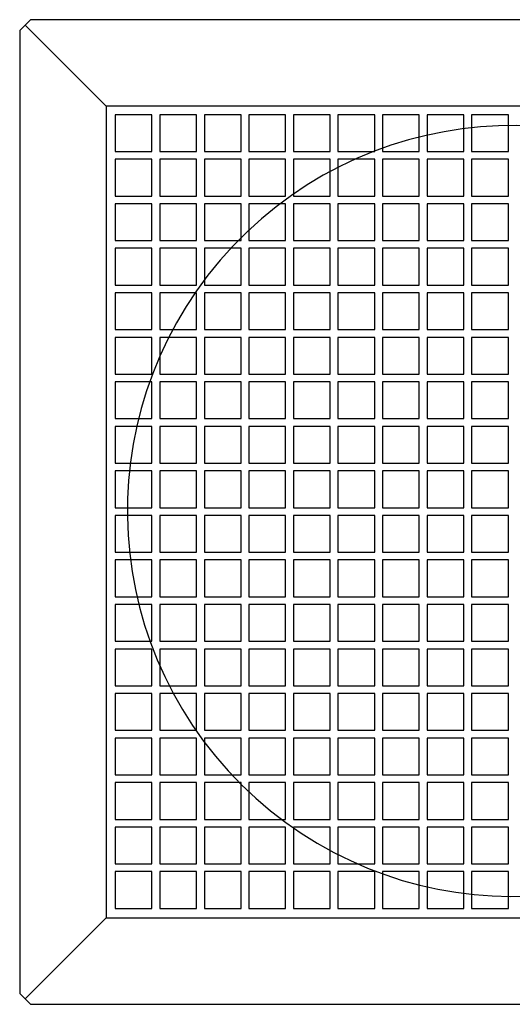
# Model space of a CAD drawing. Header units: metres. Extents: x 253937 to 254715, y 593208 to 593613.
# Tile 6 of 10: x 254652.085 to 254652.51, y 593258.677 to 593259.527. Entities that reach past the tile are written whole.
import ezdxf

# ---------------------------------------------------------------- set-up
doc = ezdxf.new("R2010")
doc.units = ezdxf.units.M
doc.layers.add('N-SIE-WEG-PUTDEKSEL', color=6, linetype='Continuous', lineweight=25)

# ---------------------------------------------------------------- blocks, each defined once
blk = doc.blocks.new('pdeksel')
for p, q in [((-0.41656, 0.42415), (-0.42575, 0.41496)), ((-0.35109, 0.34949), (-0.42116, 0.41956)), ((0.41506, 0.42415), (-0.41656, 0.42415)), ((-0.42575, 0.41496), (-0.42575, -0.41666)), ((0.34958, 0.34949), (-0.35109, 0.34949)), ((-0.35109, 0.34949), (-0.35109, -0.35118)), ((-0.35109, -0.35118), (-0.42116, -0.42125)), ((-0.35109, -0.35118), (0.34958, -0.35118)), ((-0.42575, -0.41666), (-0.41656, -0.42585)), ((-0.41656, -0.42585), (0.41506, -0.42585))]:
    blk.add_line(p, q)
at = {"color": 5}
for p, q in [((-0.31162, 0.34209), (-0.34333, 0.34209)), ((-0.34333, 0.34209), (-0.34333, 0.31038)), ((-0.31162, 0.31038), (-0.31162, 0.34209)), ((-0.27319, 0.34209), (-0.3049, 0.34209)), ((-0.3049, 0.34209), (-0.3049, 0.31038)), ((-0.27319, 0.31038), (-0.27319, 0.34209)), ((-0.23475, 0.34209), (-0.26646, 0.34209)), ((-0.26646, 0.34209), (-0.26646, 0.31038)), ((-0.23475, 0.31038), (-0.23475, 0.34209)), ((-0.19631, 0.34209), (-0.22802, 0.34209)), ((-0.22802, 0.34209), (-0.22802, 0.31038)), ((-0.19631, 0.31038), (-0.19631, 0.34209)), ((-0.15788, 0.34209), (-0.18959, 0.34209)), ((-0.18959, 0.34209), (-0.18959, 0.31038)), ((-0.15788, 0.31038), (-0.15788, 0.34209)), ((-0.11944, 0.34209), (-0.15115, 0.34209)), ((-0.15115, 0.34209), (-0.15115, 0.31038)), ((-0.11944, 0.31038), (-0.11944, 0.34209)), ((-0.081, 0.34209), (-0.11271, 0.34209)), ((-0.11271, 0.34209), (-0.11271, 0.31038)), ((-0.081, 0.31038), (-0.081, 0.34209)), ((-0.04256, 0.34209), (-0.07427, 0.34209)), ((-0.07427, 0.34209), (-0.07427, 0.31038)), ((-0.04256, 0.31038), (-0.04256, 0.34209)), ((-0.00413, 0.34209), (-0.03584, 0.34209)), ((-0.03584, 0.34209), (-0.03584, 0.31038)), ((-0.00413, 0.31038), (-0.00413, 0.34209)), ((-0.34333, 0.31038), (-0.31162, 0.31038)), ((-0.3049, 0.31038), (-0.27319, 0.31038)), ((-0.26646, 0.31038), (-0.23475, 0.31038)), ((-0.22802, 0.31038), (-0.19631, 0.31038)), ((-0.18959, 0.31038), (-0.15788, 0.31038)), ((-0.15115, 0.31038), (-0.11944, 0.31038)), ((-0.11271, 0.31038), (-0.081, 0.31038)), ((-0.07427, 0.31038), (-0.04256, 0.31038)), ((-0.03584, 0.31038), (-0.00413, 0.31038)), ((-0.31162, 0.30365), (-0.34333, 0.30365)), ((-0.34333, 0.30365), (-0.34333, 0.27194)), ((-0.31162, 0.27194), (-0.31162, 0.30365)), ((-0.27319, 0.30365), (-0.3049, 0.30365)), ((-0.3049, 0.30365), (-0.3049, 0.27194)), ((-0.27319, 0.27194), (-0.27319, 0.30365)), ((-0.23475, 0.30365), (-0.26646, 0.30365)), ((-0.26646, 0.30365), (-0.26646, 0.27194)), ((-0.23475, 0.27194), (-0.23475, 0.30365)), ((-0.19631, 0.30365), (-0.22802, 0.30365)), ((-0.22802, 0.30365), (-0.22802, 0.27194)), ((-0.19631, 0.27194), (-0.19631, 0.30365)), ((-0.15788, 0.30365), (-0.18959, 0.30365)), ((-0.18959, 0.30365), (-0.18959, 0.27194)), ((-0.15788, 0.27194), (-0.15788, 0.30365)), ((-0.11944, 0.30365), (-0.15115, 0.30365)), ((-0.15115, 0.30365), (-0.15115, 0.27194)), ((-0.11944, 0.27194), (-0.11944, 0.30365)), ((-0.081, 0.30365), (-0.11271, 0.30365)), ((-0.11271, 0.30365), (-0.11271, 0.27194)), ((-0.081, 0.27194), (-0.081, 0.30365)), ((-0.04256, 0.30365), (-0.07427, 0.30365)), ((-0.07427, 0.30365), (-0.07427, 0.27194)), ((-0.04256, 0.27194), (-0.04256, 0.30365)), ((-0.00413, 0.30365), (-0.03584, 0.30365)), ((-0.03584, 0.30365), (-0.03584, 0.27194)), ((-0.00413, 0.27194), (-0.00413, 0.30365)), ((-0.34333, 0.27194), (-0.31162, 0.27194)), ((-0.31162, 0.26522), (-0.34333, 0.26522)), ((-0.34333, 0.26522), (-0.34333, 0.23351)), ((-0.31162, 0.23351), (-0.31162, 0.26522)), ((-0.3049, 0.27194), (-0.27319, 0.27194)), ((-0.27319, 0.26522), (-0.3049, 0.26522)), ((-0.3049, 0.26522), (-0.3049, 0.23351)), ((-0.27319, 0.23351), (-0.27319, 0.26522)), ((-0.26646, 0.27194), (-0.23475, 0.27194)), ((-0.23475, 0.26522), (-0.26646, 0.26522)), ((-0.26646, 0.26522), (-0.26646, 0.23351)), ((-0.23475, 0.23351), (-0.23475, 0.26522)), ((-0.22802, 0.27194), (-0.19631, 0.27194)), ((-0.19631, 0.26522), (-0.22802, 0.26522)), ((-0.22802, 0.26522), (-0.22802, 0.23351)), ((-0.19631, 0.23351), (-0.19631, 0.26522)), ((-0.18959, 0.27194), (-0.15788, 0.27194)), ((-0.15788, 0.26522), (-0.18959, 0.26522)), ((-0.18959, 0.26522), (-0.18959, 0.23351)), ((-0.15788, 0.23351), (-0.15788, 0.26522)), ((-0.15115, 0.27194), (-0.11944, 0.27194)), ((-0.11944, 0.26522), (-0.15115, 0.26522)), ((-0.15115, 0.26522), (-0.15115, 0.23351)), ((-0.11944, 0.23351), (-0.11944, 0.26522)), ((-0.11271, 0.27194), (-0.081, 0.27194)), ((-0.081, 0.26522), (-0.11271, 0.26522)), ((-0.11271, 0.26522), (-0.11271, 0.23351)), ((-0.081, 0.23351), (-0.081, 0.26522)), ((-0.07427, 0.27194), (-0.04256, 0.27194)), ((-0.04256, 0.26522), (-0.07427, 0.26522)), ((-0.07427, 0.26522), (-0.07427, 0.23351)), ((-0.04256, 0.23351), (-0.04256, 0.26522)), ((-0.03584, 0.27194), (-0.00413, 0.27194)), ((-0.00413, 0.26522), (-0.03584, 0.26522)), ((-0.03584, 0.26522), (-0.03584, 0.23351)), ((-0.00413, 0.23351), (-0.00413, 0.26522)), ((-0.34333, 0.23351), (-0.31162, 0.23351)), ((-0.3049, 0.23351), (-0.27319, 0.23351)), ((-0.26646, 0.23351), (-0.23475, 0.23351)), ((-0.22802, 0.23351), (-0.19631, 0.23351)), ((-0.18959, 0.23351), (-0.15788, 0.23351)), ((-0.15115, 0.23351), (-0.11944, 0.23351)), ((-0.11271, 0.23351), (-0.081, 0.23351)), ((-0.07427, 0.23351), (-0.04256, 0.23351)), ((-0.03584, 0.23351), (-0.00413, 0.23351)), ((-0.31162, 0.22678), (-0.34333, 0.22678)), ((-0.34333, 0.22678), (-0.34333, 0.19507)), ((-0.31162, 0.19507), (-0.31162, 0.22678)), ((-0.27319, 0.22678), (-0.3049, 0.22678)), ((-0.3049, 0.22678), (-0.3049, 0.19507)), ((-0.27319, 0.19507), (-0.27319, 0.22678)), ((-0.23475, 0.22678), (-0.26646, 0.22678)), ((-0.26646, 0.22678), (-0.26646, 0.19507)), ((-0.23475, 0.19507), (-0.23475, 0.22678)), ((-0.19631, 0.22678), (-0.22802, 0.22678)), ((-0.22802, 0.22678), (-0.22802, 0.19507)), ((-0.19631, 0.19507), (-0.19631, 0.22678)), ((-0.15788, 0.22678), (-0.18959, 0.22678)), ((-0.18959, 0.22678), (-0.18959, 0.19507)), ((-0.15788, 0.19507), (-0.15788, 0.22678)), ((-0.11944, 0.22678), (-0.15115, 0.22678)), ((-0.15115, 0.22678), (-0.15115, 0.19507)), ((-0.11944, 0.19507), (-0.11944, 0.22678)), ((-0.081, 0.22678), (-0.11271, 0.22678)), ((-0.11271, 0.22678), (-0.11271, 0.19507)), ((-0.081, 0.19507), (-0.081, 0.22678)), ((-0.04256, 0.22678), (-0.07427, 0.22678)), ((-0.07427, 0.22678), (-0.07427, 0.19507)), ((-0.04256, 0.19507), (-0.04256, 0.22678)), ((-0.00413, 0.22678), (-0.03584, 0.22678)), ((-0.03584, 0.22678), (-0.03584, 0.19507)), ((-0.00413, 0.19507), (-0.00413, 0.22678)), ((-0.34333, 0.19507), (-0.31162, 0.19507)), ((-0.31162, 0.18834), (-0.34333, 0.18834)), ((-0.34333, 0.18834), (-0.34333, 0.15663)), ((-0.31162, 0.15663), (-0.31162, 0.18834)), ((-0.3049, 0.19507), (-0.27319, 0.19507)), ((-0.27319, 0.18834), (-0.3049, 0.18834)), ((-0.3049, 0.18834), (-0.3049, 0.15663)), ((-0.27319, 0.15663), (-0.27319, 0.18834)), ((-0.26646, 0.19507), (-0.23475, 0.19507)), ((-0.23475, 0.18834), (-0.26646, 0.18834)), ((-0.26646, 0.18834), (-0.26646, 0.15663)), ((-0.23475, 0.15663), (-0.23475, 0.18834)), ((-0.22802, 0.19507), (-0.19631, 0.19507)), ((-0.19631, 0.18834), (-0.22802, 0.18834)), ((-0.22802, 0.18834), (-0.22802, 0.15663)), ((-0.19631, 0.15663), (-0.19631, 0.18834)), ((-0.18959, 0.19507), (-0.15788, 0.19507)), ((-0.15788, 0.18834), (-0.18959, 0.18834)), ((-0.18959, 0.18834), (-0.18959, 0.15663)), ((-0.15788, 0.15663), (-0.15788, 0.18834)), ((-0.15115, 0.19507), (-0.11944, 0.19507)), ((-0.11944, 0.18834), (-0.15115, 0.18834)), ((-0.15115, 0.18834), (-0.15115, 0.15663)), ((-0.11944, 0.15663), (-0.11944, 0.18834)), ((-0.11271, 0.19507), (-0.081, 0.19507)), ((-0.081, 0.18834), (-0.11271, 0.18834)), ((-0.11271, 0.18834), (-0.11271, 0.15663)), ((-0.081, 0.15663), (-0.081, 0.18834)), ((-0.07427, 0.19507), (-0.04256, 0.19507)), ((-0.04256, 0.18834), (-0.07427, 0.18834)), ((-0.07427, 0.18834), (-0.07427, 0.15663)), ((-0.04256, 0.15663), (-0.04256, 0.18834)), ((-0.03584, 0.19507), (-0.00413, 0.19507)), ((-0.00413, 0.18834), (-0.03584, 0.18834)), ((-0.03584, 0.18834), (-0.03584, 0.15663)), ((-0.00413, 0.15663), (-0.00413, 0.18834)), ((-0.34333, 0.15663), (-0.31162, 0.15663)), ((-0.3049, 0.15663), (-0.27319, 0.15663)), ((-0.26646, 0.15663), (-0.23475, 0.15663)), ((-0.22802, 0.15663), (-0.19631, 0.15663)), ((-0.18959, 0.15663), (-0.15788, 0.15663)), ((-0.15115, 0.15663), (-0.11944, 0.15663)), ((-0.11271, 0.15663), (-0.081, 0.15663)), ((-0.07427, 0.15663), (-0.04256, 0.15663)), ((-0.03584, 0.15663), (-0.00413, 0.15663)), ((-0.31162, 0.1499), (-0.34333, 0.1499)), ((-0.34333, 0.1499), (-0.34333, 0.11819)), ((-0.31162, 0.11819), (-0.31162, 0.1499)), ((-0.27319, 0.1499), (-0.3049, 0.1499)), ((-0.3049, 0.1499), (-0.3049, 0.11819)), ((-0.27319, 0.11819), (-0.27319, 0.1499)), ((-0.23475, 0.1499), (-0.26646, 0.1499)), ((-0.26646, 0.1499), (-0.26646, 0.11819)), ((-0.23475, 0.11819), (-0.23475, 0.1499)), ((-0.19631, 0.1499), (-0.22802, 0.1499)), ((-0.22802, 0.1499), (-0.22802, 0.11819)), ((-0.19631, 0.11819), (-0.19631, 0.1499)), ((-0.15788, 0.1499), (-0.18959, 0.1499)), ((-0.18959, 0.1499), (-0.18959, 0.11819)), ((-0.15788, 0.11819), (-0.15788, 0.1499)), ((-0.11944, 0.1499), (-0.15115, 0.1499)), ((-0.15115, 0.1499), (-0.15115, 0.11819)), ((-0.11944, 0.11819), (-0.11944, 0.1499)), ((-0.081, 0.1499), (-0.11271, 0.1499)), ((-0.11271, 0.1499), (-0.11271, 0.11819)), ((-0.081, 0.11819), (-0.081, 0.1499)), ((-0.04256, 0.1499), (-0.07427, 0.1499)), ((-0.07427, 0.1499), (-0.07427, 0.11819)), ((-0.04256, 0.11819), (-0.04256, 0.1499)), ((-0.00413, 0.1499), (-0.03584, 0.1499)), ((-0.03584, 0.1499), (-0.03584, 0.11819)), ((-0.00413, 0.11819), (-0.00413, 0.1499)), ((-0.34333, 0.11819), (-0.31162, 0.11819)), ((-0.31162, 0.11147), (-0.34333, 0.11147)), ((-0.34333, 0.11147), (-0.34333, 0.07976)), ((-0.31162, 0.07976), (-0.31162, 0.11147)), ((-0.3049, 0.11819), (-0.27319, 0.11819)), ((-0.27319, 0.11147), (-0.3049, 0.11147)), ((-0.3049, 0.11147), (-0.3049, 0.07976)), ((-0.27319, 0.07976), (-0.27319, 0.11147)), ((-0.26646, 0.11819), (-0.23475, 0.11819)), ((-0.23475, 0.11147), (-0.26646, 0.11147)), ((-0.26646, 0.11147), (-0.26646, 0.07976)), ((-0.23475, 0.07976), (-0.23475, 0.11147)), ((-0.22802, 0.11819), (-0.19631, 0.11819)), ((-0.19631, 0.11147), (-0.22802, 0.11147)), ((-0.22802, 0.11147), (-0.22802, 0.07976)), ((-0.19631, 0.07976), (-0.19631, 0.11147)), ((-0.18959, 0.11819), (-0.15788, 0.11819)), ((-0.15788, 0.11147), (-0.18959, 0.11147)), ((-0.18959, 0.11147), (-0.18959, 0.07976)), ((-0.15788, 0.07976), (-0.15788, 0.11147)), ((-0.15115, 0.11819), (-0.11944, 0.11819)), ((-0.11944, 0.11147), (-0.15115, 0.11147)), ((-0.15115, 0.11147), (-0.15115, 0.07976)), ((-0.11944, 0.07976), (-0.11944, 0.11147)), ((-0.11271, 0.11819), (-0.081, 0.11819)), ((-0.081, 0.11147), (-0.11271, 0.11147)), ((-0.11271, 0.11147), (-0.11271, 0.07976)), ((-0.081, 0.07976), (-0.081, 0.11147)), ((-0.07427, 0.11819), (-0.04256, 0.11819)), ((-0.04256, 0.11147), (-0.07427, 0.11147)), ((-0.07427, 0.11147), (-0.07427, 0.07976)), ((-0.04256, 0.07976), (-0.04256, 0.11147)), ((-0.03584, 0.11819), (-0.00413, 0.11819)), ((-0.00413, 0.11147), (-0.03584, 0.11147)), ((-0.03584, 0.11147), (-0.03584, 0.07976)), ((-0.00413, 0.07976), (-0.00413, 0.11147)), ((-0.34333, 0.07976), (-0.31162, 0.07976)), ((-0.3049, 0.07976), (-0.27319, 0.07976)), ((-0.26646, 0.07976), (-0.23475, 0.07976)), ((-0.22802, 0.07976), (-0.19631, 0.07976)), ((-0.18959, 0.07976), (-0.15788, 0.07976)), ((-0.15115, 0.07976), (-0.11944, 0.07976)), ((-0.11271, 0.07976), (-0.081, 0.07976)), ((-0.07427, 0.07976), (-0.04256, 0.07976)), ((-0.03584, 0.07976), (-0.00413, 0.07976)), ((-0.31162, 0.07303), (-0.34333, 0.07303)), ((-0.34333, 0.07303), (-0.34333, 0.04132)), ((-0.31162, 0.04132), (-0.31162, 0.07303)), ((-0.27319, 0.07303), (-0.3049, 0.07303)), ((-0.3049, 0.07303), (-0.3049, 0.04132)), ((-0.27319, 0.04132), (-0.27319, 0.07303)), ((-0.23475, 0.07303), (-0.26646, 0.07303)), ((-0.26646, 0.07303), (-0.26646, 0.04132)), ((-0.23475, 0.04132), (-0.23475, 0.07303)), ((-0.19631, 0.07303), (-0.22802, 0.07303)), ((-0.22802, 0.07303), (-0.22802, 0.04132)), ((-0.19631, 0.04132), (-0.19631, 0.07303)), ((-0.15788, 0.07303), (-0.18959, 0.07303)), ((-0.18959, 0.07303), (-0.18959, 0.04132)), ((-0.15788, 0.04132), (-0.15788, 0.07303)), ((-0.11944, 0.07303), (-0.15115, 0.07303)), ((-0.15115, 0.07303), (-0.15115, 0.04132)), ((-0.11944, 0.04132), (-0.11944, 0.07303)), ((-0.081, 0.07303), (-0.11271, 0.07303)), ((-0.11271, 0.07303), (-0.11271, 0.04132)), ((-0.081, 0.04132), (-0.081, 0.07303)), ((-0.04256, 0.07303), (-0.07427, 0.07303)), ((-0.07427, 0.07303), (-0.07427, 0.04132)), ((-0.04256, 0.04132), (-0.04256, 0.07303)), ((-0.00413, 0.07303), (-0.03584, 0.07303)), ((-0.03584, 0.07303), (-0.03584, 0.04132)), ((-0.00413, 0.04132), (-0.00413, 0.07303)), ((-0.34333, 0.04132), (-0.31162, 0.04132)), ((-0.31162, 0.03459), (-0.34333, 0.03459)), ((-0.34333, 0.03459), (-0.34333, 0.00288)), ((-0.31162, 0.00288), (-0.31162, 0.03459)), ((-0.3049, 0.04132), (-0.27319, 0.04132)), ((-0.27319, 0.03459), (-0.3049, 0.03459)), ((-0.3049, 0.03459), (-0.3049, 0.00288)), ((-0.27319, 0.00288), (-0.27319, 0.03459)), ((-0.26646, 0.04132), (-0.23475, 0.04132)), ((-0.23475, 0.03459), (-0.26646, 0.03459)), ((-0.26646, 0.03459), (-0.26646, 0.00288)), ((-0.23475, 0.00288), (-0.23475, 0.03459)), ((-0.22802, 0.04132), (-0.19631, 0.04132)), ((-0.19631, 0.03459), (-0.22802, 0.03459)), ((-0.22802, 0.03459), (-0.22802, 0.00288)), ((-0.19631, 0.00288), (-0.19631, 0.03459)), ((-0.18959, 0.04132), (-0.15788, 0.04132)), ((-0.15788, 0.03459), (-0.18959, 0.03459)), ((-0.18959, 0.03459), (-0.18959, 0.00288)), ((-0.15788, 0.00288), (-0.15788, 0.03459)), ((-0.15115, 0.04132), (-0.11944, 0.04132)), ((-0.11944, 0.03459), (-0.15115, 0.03459)), ((-0.15115, 0.03459), (-0.15115, 0.00288)), ((-0.11944, 0.00288), (-0.11944, 0.03459)), ((-0.11271, 0.04132), (-0.081, 0.04132)), ((-0.081, 0.03459), (-0.11271, 0.03459)), ((-0.11271, 0.03459), (-0.11271, 0.00288)), ((-0.081, 0.00288), (-0.081, 0.03459)), ((-0.07427, 0.04132), (-0.04256, 0.04132)), ((-0.04256, 0.03459), (-0.07427, 0.03459)), ((-0.07427, 0.03459), (-0.07427, 0.00288)), ((-0.04256, 0.00288), (-0.04256, 0.03459)), ((-0.03584, 0.04132), (-0.00413, 0.04132)), ((-0.00413, 0.03459), (-0.03584, 0.03459)), ((-0.03584, 0.03459), (-0.03584, 0.00288)), ((-0.00413, 0.00288), (-0.00413, 0.03459)), ((-0.34333, 0.00288), (-0.31162, 0.00288)), ((-0.3049, 0.00288), (-0.27319, 0.00288)), ((-0.26646, 0.00288), (-0.23475, 0.00288)), ((-0.22802, 0.00288), (-0.19631, 0.00288)), ((-0.18959, 0.00288), (-0.15788, 0.00288)), ((-0.15115, 0.00288), (-0.11944, 0.00288)), ((-0.11271, 0.00288), (-0.081, 0.00288)), ((-0.07427, 0.00288), (-0.04256, 0.00288)), ((-0.03584, 0.00288), (-0.00413, 0.00288)), ((-0.31162, -0.00384), (-0.34333, -0.00384)), ((-0.34333, -0.00384), (-0.34333, -0.03555)), ((-0.31162, -0.03555), (-0.31162, -0.00384)), ((-0.27319, -0.00384), (-0.3049, -0.00384)), ((-0.3049, -0.00384), (-0.3049, -0.03555)), ((-0.27319, -0.03555), (-0.27319, -0.00384)), ((-0.23475, -0.00384), (-0.26646, -0.00384)), ((-0.26646, -0.00384), (-0.26646, -0.03555)), ((-0.23475, -0.03555), (-0.23475, -0.00384)), ((-0.19631, -0.00384), (-0.22802, -0.00384)), ((-0.22802, -0.00384), (-0.22802, -0.03555)), ((-0.19631, -0.03555), (-0.19631, -0.00384)), ((-0.15788, -0.00384), (-0.18959, -0.00384)), ((-0.18959, -0.00384), (-0.18959, -0.03555)), ((-0.15788, -0.03555), (-0.15788, -0.00384)), ((-0.11944, -0.00384), (-0.15115, -0.00384)), ((-0.15115, -0.00384), (-0.15115, -0.03555)), ((-0.11944, -0.03555), (-0.11944, -0.00384)), ((-0.081, -0.00384), (-0.11271, -0.00384)), ((-0.11271, -0.00384), (-0.11271, -0.03555)), ((-0.081, -0.03555), (-0.081, -0.00384)), ((-0.04256, -0.00384), (-0.07427, -0.00384)), ((-0.07427, -0.00384), (-0.07427, -0.03555)), ((-0.04256, -0.03555), (-0.04256, -0.00384)), ((-0.00413, -0.00384), (-0.03584, -0.00384)), ((-0.03584, -0.00384), (-0.03584, -0.03555)), ((-0.00413, -0.03555), (-0.00413, -0.00384)), ((-0.34333, -0.03555), (-0.31162, -0.03555)), ((-0.31162, -0.04228), (-0.34333, -0.04228)), ((-0.34333, -0.04228), (-0.34333, -0.07399)), ((-0.31162, -0.07399), (-0.31162, -0.04228)), ((-0.3049, -0.03555), (-0.27319, -0.03555)), ((-0.27319, -0.04228), (-0.3049, -0.04228)), ((-0.3049, -0.04228), (-0.3049, -0.07399)), ((-0.27319, -0.07399), (-0.27319, -0.04228)), ((-0.26646, -0.03555), (-0.23475, -0.03555)), ((-0.23475, -0.04228), (-0.26646, -0.04228)), ((-0.26646, -0.04228), (-0.26646, -0.07399)), ((-0.23475, -0.07399), (-0.23475, -0.04228)), ((-0.22802, -0.03555), (-0.19631, -0.03555)), ((-0.19631, -0.04228), (-0.22802, -0.04228)), ((-0.22802, -0.04228), (-0.22802, -0.07399)), ((-0.19631, -0.07399), (-0.19631, -0.04228)), ((-0.18959, -0.03555), (-0.15788, -0.03555)), ((-0.15788, -0.04228), (-0.18959, -0.04228)), ((-0.18959, -0.04228), (-0.18959, -0.07399)), ((-0.15788, -0.07399), (-0.15788, -0.04228)), ((-0.15115, -0.03555), (-0.11944, -0.03555)), ((-0.11944, -0.04228), (-0.15115, -0.04228)), ((-0.15115, -0.04228), (-0.15115, -0.07399)), ((-0.11944, -0.07399), (-0.11944, -0.04228)), ((-0.11271, -0.03555), (-0.081, -0.03555)), ((-0.081, -0.04228), (-0.11271, -0.04228)), ((-0.11271, -0.04228), (-0.11271, -0.07399)), ((-0.081, -0.07399), (-0.081, -0.04228)), ((-0.07427, -0.03555), (-0.04256, -0.03555)), ((-0.04256, -0.04228), (-0.07427, -0.04228)), ((-0.07427, -0.04228), (-0.07427, -0.07399)), ((-0.04256, -0.07399), (-0.04256, -0.04228)), ((-0.03584, -0.03555), (-0.00413, -0.03555)), ((-0.00413, -0.04228), (-0.03584, -0.04228)), ((-0.03584, -0.04228), (-0.03584, -0.07399)), ((-0.00413, -0.07399), (-0.00413, -0.04228)), ((-0.34333, -0.07399), (-0.31162, -0.07399)), ((-0.3049, -0.07399), (-0.27319, -0.07399)), ((-0.26646, -0.07399), (-0.23475, -0.07399)), ((-0.22802, -0.07399), (-0.19631, -0.07399)), ((-0.18959, -0.07399), (-0.15788, -0.07399)), ((-0.15115, -0.07399), (-0.11944, -0.07399)), ((-0.11271, -0.07399), (-0.081, -0.07399)), ((-0.07427, -0.07399), (-0.04256, -0.07399)), ((-0.03584, -0.07399), (-0.00413, -0.07399)), ((-0.31162, -0.08072), (-0.34333, -0.08072)), ((-0.34333, -0.08072), (-0.34333, -0.11243)), ((-0.31162, -0.11243), (-0.31162, -0.08072)), ((-0.27319, -0.08072), (-0.3049, -0.08072)), ((-0.3049, -0.08072), (-0.3049, -0.11243)), ((-0.27319, -0.11243), (-0.27319, -0.08072)), ((-0.23475, -0.08072), (-0.26646, -0.08072)), ((-0.26646, -0.08072), (-0.26646, -0.11243)), ((-0.23475, -0.11243), (-0.23475, -0.08072)), ((-0.19631, -0.08072), (-0.22802, -0.08072)), ((-0.22802, -0.08072), (-0.22802, -0.11243)), ((-0.19631, -0.11243), (-0.19631, -0.08072)), ((-0.15788, -0.08072), (-0.18959, -0.08072)), ((-0.18959, -0.08072), (-0.18959, -0.11243)), ((-0.15788, -0.11243), (-0.15788, -0.08072)), ((-0.11944, -0.08072), (-0.15115, -0.08072)), ((-0.15115, -0.08072), (-0.15115, -0.11243)), ((-0.11944, -0.11243), (-0.11944, -0.08072)), ((-0.081, -0.08072), (-0.11271, -0.08072)), ((-0.11271, -0.08072), (-0.11271, -0.11243)), ((-0.081, -0.11243), (-0.081, -0.08072)), ((-0.04256, -0.08072), (-0.07427, -0.08072)), ((-0.07427, -0.08072), (-0.07427, -0.11243)), ((-0.04256, -0.11243), (-0.04256, -0.08072)), ((-0.00413, -0.08072), (-0.03584, -0.08072)), ((-0.03584, -0.08072), (-0.03584, -0.11243)), ((-0.00413, -0.11243), (-0.00413, -0.08072)), ((-0.34333, -0.11243), (-0.31162, -0.11243)), ((-0.3049, -0.11243), (-0.27319, -0.11243)), ((-0.26646, -0.11243), (-0.23475, -0.11243)), ((-0.22802, -0.11243), (-0.19631, -0.11243)), ((-0.18959, -0.11243), (-0.15788, -0.11243)), ((-0.15115, -0.11243), (-0.11944, -0.11243)), ((-0.11271, -0.11243), (-0.081, -0.11243)), ((-0.07427, -0.11243), (-0.04256, -0.11243)), ((-0.03584, -0.11243), (-0.00413, -0.11243)), ((-0.31162, -0.11916), (-0.34333, -0.11916)), ((-0.34333, -0.11916), (-0.34333, -0.15087)), ((-0.31162, -0.15087), (-0.31162, -0.11916)), ((-0.27319, -0.11916), (-0.3049, -0.11916)), ((-0.3049, -0.11916), (-0.3049, -0.15087)), ((-0.27319, -0.15087), (-0.27319, -0.11916)), ((-0.23475, -0.11916), (-0.26646, -0.11916)), ((-0.26646, -0.11916), (-0.26646, -0.15087)), ((-0.23475, -0.15087), (-0.23475, -0.11916)), ((-0.19631, -0.11916), (-0.22802, -0.11916)), ((-0.22802, -0.11916), (-0.22802, -0.15087)), ((-0.19631, -0.15087), (-0.19631, -0.11916)), ((-0.15788, -0.11916), (-0.18959, -0.11916)), ((-0.18959, -0.11916), (-0.18959, -0.15087)), ((-0.15788, -0.15087), (-0.15788, -0.11916)), ((-0.11944, -0.11916), (-0.15115, -0.11916)), ((-0.15115, -0.11916), (-0.15115, -0.15087)), ((-0.11944, -0.15087), (-0.11944, -0.11916)), ((-0.081, -0.11916), (-0.11271, -0.11916)), ((-0.11271, -0.11916), (-0.11271, -0.15087)), ((-0.081, -0.15087), (-0.081, -0.11916)), ((-0.04256, -0.11916), (-0.07427, -0.11916)), ((-0.07427, -0.11916), (-0.07427, -0.15087)), ((-0.04256, -0.15087), (-0.04256, -0.11916)), ((-0.00413, -0.11916), (-0.03584, -0.11916)), ((-0.03584, -0.11916), (-0.03584, -0.15087)), ((-0.00413, -0.15087), (-0.00413, -0.11916)), ((-0.34333, -0.15087), (-0.31162, -0.15087)), ((-0.3049, -0.15087), (-0.27319, -0.15087)), ((-0.26646, -0.15087), (-0.23475, -0.15087)), ((-0.22802, -0.15087), (-0.19631, -0.15087)), ((-0.18959, -0.15087), (-0.15788, -0.15087)), ((-0.15115, -0.15087), (-0.11944, -0.15087)), ((-0.11271, -0.15087), (-0.081, -0.15087)), ((-0.07427, -0.15087), (-0.04256, -0.15087)), ((-0.03584, -0.15087), (-0.00413, -0.15087)), ((-0.31162, -0.15759), (-0.34333, -0.15759)), ((-0.34333, -0.15759), (-0.34333, -0.1893)), ((-0.31162, -0.1893), (-0.31162, -0.15759)), ((-0.27319, -0.15759), (-0.3049, -0.15759)), ((-0.3049, -0.15759), (-0.3049, -0.1893)), ((-0.27319, -0.1893), (-0.27319, -0.15759)), ((-0.23475, -0.15759), (-0.26646, -0.15759)), ((-0.26646, -0.15759), (-0.26646, -0.1893)), ((-0.23475, -0.1893), (-0.23475, -0.15759)), ((-0.19631, -0.15759), (-0.22802, -0.15759)), ((-0.22802, -0.15759), (-0.22802, -0.1893)), ((-0.19631, -0.1893), (-0.19631, -0.15759)), ((-0.15788, -0.15759), (-0.18959, -0.15759)), ((-0.18959, -0.15759), (-0.18959, -0.1893)), ((-0.15788, -0.1893), (-0.15788, -0.15759)), ((-0.11944, -0.15759), (-0.15115, -0.15759)), ((-0.15115, -0.15759), (-0.15115, -0.1893)), ((-0.11944, -0.1893), (-0.11944, -0.15759)), ((-0.081, -0.15759), (-0.11271, -0.15759)), ((-0.11271, -0.15759), (-0.11271, -0.1893)), ((-0.081, -0.1893), (-0.081, -0.15759)), ((-0.04256, -0.15759), (-0.07427, -0.15759)), ((-0.07427, -0.15759), (-0.07427, -0.1893)), ((-0.04256, -0.1893), (-0.04256, -0.15759)), ((-0.00413, -0.15759), (-0.03584, -0.15759)), ((-0.03584, -0.15759), (-0.03584, -0.1893)), ((-0.00413, -0.1893), (-0.00413, -0.15759)), ((-0.34333, -0.1893), (-0.31162, -0.1893)), ((-0.3049, -0.1893), (-0.27319, -0.1893)), ((-0.26646, -0.1893), (-0.23475, -0.1893)), ((-0.22802, -0.1893), (-0.19631, -0.1893)), ((-0.18959, -0.1893), (-0.15788, -0.1893)), ((-0.15115, -0.1893), (-0.11944, -0.1893)), ((-0.11271, -0.1893), (-0.081, -0.1893)), ((-0.07427, -0.1893), (-0.04256, -0.1893)), ((-0.03584, -0.1893), (-0.00413, -0.1893)), ((-0.31162, -0.19603), (-0.34333, -0.19603)), ((-0.34333, -0.19603), (-0.34333, -0.22774)), ((-0.31162, -0.22774), (-0.31162, -0.19603)), ((-0.27319, -0.19603), (-0.3049, -0.19603)), ((-0.3049, -0.19603), (-0.3049, -0.22774)), ((-0.27319, -0.22774), (-0.27319, -0.19603)), ((-0.23475, -0.19603), (-0.26646, -0.19603)), ((-0.26646, -0.19603), (-0.26646, -0.22774)), ((-0.23475, -0.22774), (-0.23475, -0.19603)), ((-0.19631, -0.19603), (-0.22802, -0.19603)), ((-0.22802, -0.19603), (-0.22802, -0.22774)), ((-0.19631, -0.22774), (-0.19631, -0.19603)), ((-0.15788, -0.19603), (-0.18959, -0.19603)), ((-0.18959, -0.19603), (-0.18959, -0.22774)), ((-0.15788, -0.22774), (-0.15788, -0.19603)), ((-0.11944, -0.19603), (-0.15115, -0.19603)), ((-0.15115, -0.19603), (-0.15115, -0.22774)), ((-0.11944, -0.22774), (-0.11944, -0.19603)), ((-0.081, -0.19603), (-0.11271, -0.19603)), ((-0.11271, -0.19603), (-0.11271, -0.22774)), ((-0.081, -0.22774), (-0.081, -0.19603)), ((-0.04256, -0.19603), (-0.07427, -0.19603)), ((-0.07427, -0.19603), (-0.07427, -0.22774)), ((-0.04256, -0.22774), (-0.04256, -0.19603)), ((-0.00413, -0.19603), (-0.03584, -0.19603)), ((-0.03584, -0.19603), (-0.03584, -0.22774)), ((-0.00413, -0.22774), (-0.00413, -0.19603)), ((-0.34333, -0.22774), (-0.31162, -0.22774)), ((-0.3049, -0.22774), (-0.27319, -0.22774)), ((-0.26646, -0.22774), (-0.23475, -0.22774)), ((-0.22802, -0.22774), (-0.19631, -0.22774)), ((-0.18959, -0.22774), (-0.15788, -0.22774)), ((-0.15115, -0.22774), (-0.11944, -0.22774)), ((-0.11271, -0.22774), (-0.081, -0.22774)), ((-0.07427, -0.22774), (-0.04256, -0.22774)), ((-0.03584, -0.22774), (-0.00413, -0.22774)), ((-0.31162, -0.23447), (-0.34333, -0.23447)), ((-0.34333, -0.23447), (-0.34333, -0.26618)), ((-0.31162, -0.26618), (-0.31162, -0.23447)), ((-0.27319, -0.23447), (-0.3049, -0.23447)), ((-0.3049, -0.23447), (-0.3049, -0.26618)), ((-0.27319, -0.26618), (-0.27319, -0.23447)), ((-0.23475, -0.23447), (-0.26646, -0.23447)), ((-0.26646, -0.23447), (-0.26646, -0.26618)), ((-0.23475, -0.26618), (-0.23475, -0.23447)), ((-0.19631, -0.23447), (-0.22802, -0.23447)), ((-0.22802, -0.23447), (-0.22802, -0.26618)), ((-0.19631, -0.26618), (-0.19631, -0.23447)), ((-0.15788, -0.23447), (-0.18959, -0.23447)), ((-0.18959, -0.23447), (-0.18959, -0.26618)), ((-0.15788, -0.26618), (-0.15788, -0.23447)), ((-0.11944, -0.23447), (-0.15115, -0.23447)), ((-0.15115, -0.23447), (-0.15115, -0.26618)), ((-0.11944, -0.26618), (-0.11944, -0.23447)), ((-0.081, -0.23447), (-0.11271, -0.23447)), ((-0.11271, -0.23447), (-0.11271, -0.26618)), ((-0.081, -0.26618), (-0.081, -0.23447)), ((-0.04256, -0.23447), (-0.07427, -0.23447)), ((-0.07427, -0.23447), (-0.07427, -0.26618)), ((-0.04256, -0.26618), (-0.04256, -0.23447)), ((-0.00413, -0.23447), (-0.03584, -0.23447)), ((-0.03584, -0.23447), (-0.03584, -0.26618)), ((-0.00413, -0.26618), (-0.00413, -0.23447)), ((-0.34333, -0.26618), (-0.31162, -0.26618)), ((-0.3049, -0.26618), (-0.27319, -0.26618)), ((-0.26646, -0.26618), (-0.23475, -0.26618)), ((-0.22802, -0.26618), (-0.19631, -0.26618)), ((-0.18959, -0.26618), (-0.15788, -0.26618)), ((-0.15115, -0.26618), (-0.11944, -0.26618)), ((-0.11271, -0.26618), (-0.081, -0.26618)), ((-0.07427, -0.26618), (-0.04256, -0.26618)), ((-0.03584, -0.26618), (-0.00413, -0.26618)), ((-0.31162, -0.2729), (-0.34333, -0.2729)), ((-0.34333, -0.2729), (-0.34333, -0.30461)), ((-0.31162, -0.30461), (-0.31162, -0.2729)), ((-0.27319, -0.2729), (-0.3049, -0.2729)), ((-0.3049, -0.2729), (-0.3049, -0.30461)), ((-0.27319, -0.30461), (-0.27319, -0.2729)), ((-0.23475, -0.2729), (-0.26646, -0.2729)), ((-0.26646, -0.2729), (-0.26646, -0.30461)), ((-0.23475, -0.30461), (-0.23475, -0.2729)), ((-0.19631, -0.2729), (-0.22802, -0.2729)), ((-0.22802, -0.2729), (-0.22802, -0.30461)), ((-0.19631, -0.30461), (-0.19631, -0.2729)), ((-0.15788, -0.2729), (-0.18959, -0.2729)), ((-0.18959, -0.2729), (-0.18959, -0.30461)), ((-0.15788, -0.30461), (-0.15788, -0.2729)), ((-0.11944, -0.2729), (-0.15115, -0.2729)), ((-0.15115, -0.2729), (-0.15115, -0.30461)), ((-0.11944, -0.30461), (-0.11944, -0.2729)), ((-0.081, -0.2729), (-0.11271, -0.2729)), ((-0.11271, -0.2729), (-0.11271, -0.30461)), ((-0.081, -0.30461), (-0.081, -0.2729)), ((-0.04256, -0.2729), (-0.07427, -0.2729)), ((-0.07427, -0.2729), (-0.07427, -0.30461)), ((-0.04256, -0.30461), (-0.04256, -0.2729)), ((-0.00413, -0.2729), (-0.03584, -0.2729)), ((-0.03584, -0.2729), (-0.03584, -0.30461)), ((-0.00413, -0.30461), (-0.00413, -0.2729)), ((-0.34333, -0.30461), (-0.31162, -0.30461)), ((-0.3049, -0.30461), (-0.27319, -0.30461)), ((-0.26646, -0.30461), (-0.23475, -0.30461)), ((-0.22802, -0.30461), (-0.19631, -0.30461)), ((-0.18959, -0.30461), (-0.15788, -0.30461)), ((-0.15115, -0.30461), (-0.11944, -0.30461)), ((-0.11271, -0.30461), (-0.081, -0.30461)), ((-0.07427, -0.30461), (-0.04256, -0.30461)), ((-0.03584, -0.30461), (-0.00413, -0.30461)), ((-0.31162, -0.31134), (-0.34333, -0.31134)), ((-0.34333, -0.31134), (-0.34333, -0.34305)), ((-0.31162, -0.34305), (-0.31162, -0.31134)), ((-0.27319, -0.31134), (-0.3049, -0.31134)), ((-0.3049, -0.31134), (-0.3049, -0.34305)), ((-0.27319, -0.34305), (-0.27319, -0.31134)), ((-0.23475, -0.31134), (-0.26646, -0.31134)), ((-0.26646, -0.31134), (-0.26646, -0.34305)), ((-0.23475, -0.34305), (-0.23475, -0.31134)), ((-0.19631, -0.31134), (-0.22802, -0.31134)), ((-0.22802, -0.31134), (-0.22802, -0.34305)), ((-0.19631, -0.34305), (-0.19631, -0.31134)), ((-0.15788, -0.31134), (-0.18959, -0.31134)), ((-0.18959, -0.31134), (-0.18959, -0.34305)), ((-0.15788, -0.34305), (-0.15788, -0.31134)), ((-0.11944, -0.31134), (-0.15115, -0.31134)), ((-0.15115, -0.31134), (-0.15115, -0.34305)), ((-0.11944, -0.34305), (-0.11944, -0.31134)), ((-0.081, -0.31134), (-0.11271, -0.31134)), ((-0.11271, -0.31134), (-0.11271, -0.34305)), ((-0.081, -0.34305), (-0.081, -0.31134)), ((-0.04256, -0.31134), (-0.07427, -0.31134)), ((-0.07427, -0.31134), (-0.07427, -0.34305)), ((-0.04256, -0.34305), (-0.04256, -0.31134)), ((-0.00413, -0.31134), (-0.03584, -0.31134)), ((-0.03584, -0.31134), (-0.03584, -0.34305)), ((-0.00413, -0.34305), (-0.00413, -0.31134)), ((-0.34333, -0.34305), (-0.31162, -0.34305)), ((-0.3049, -0.34305), (-0.27319, -0.34305)), ((-0.26646, -0.34305), (-0.23475, -0.34305)), ((-0.22802, -0.34305), (-0.19631, -0.34305)), ((-0.18959, -0.34305), (-0.15788, -0.34305)), ((-0.15115, -0.34305), (-0.11944, -0.34305)), ((-0.11271, -0.34305), (-0.081, -0.34305)), ((-0.07427, -0.34305), (-0.04256, -0.34305)), ((-0.03584, -0.34305), (-0.00413, -0.34305))]:
    blk.add_line(p, q, dxfattribs=at)
blk.add_arc((0, 0), 0.33283, 47.80686, 42.6758)

msp = doc.modelspace()

# ---------------------------------------------------------------- block references
at = {"layer": 'N-SIE-WEG-PUTDEKSEL'}
msp.add_blockref('pdeksel', (254652.51107, 593259.1031, 7055.84972), dxfattribs=at)

doc.saveas('drawing.dxf')
